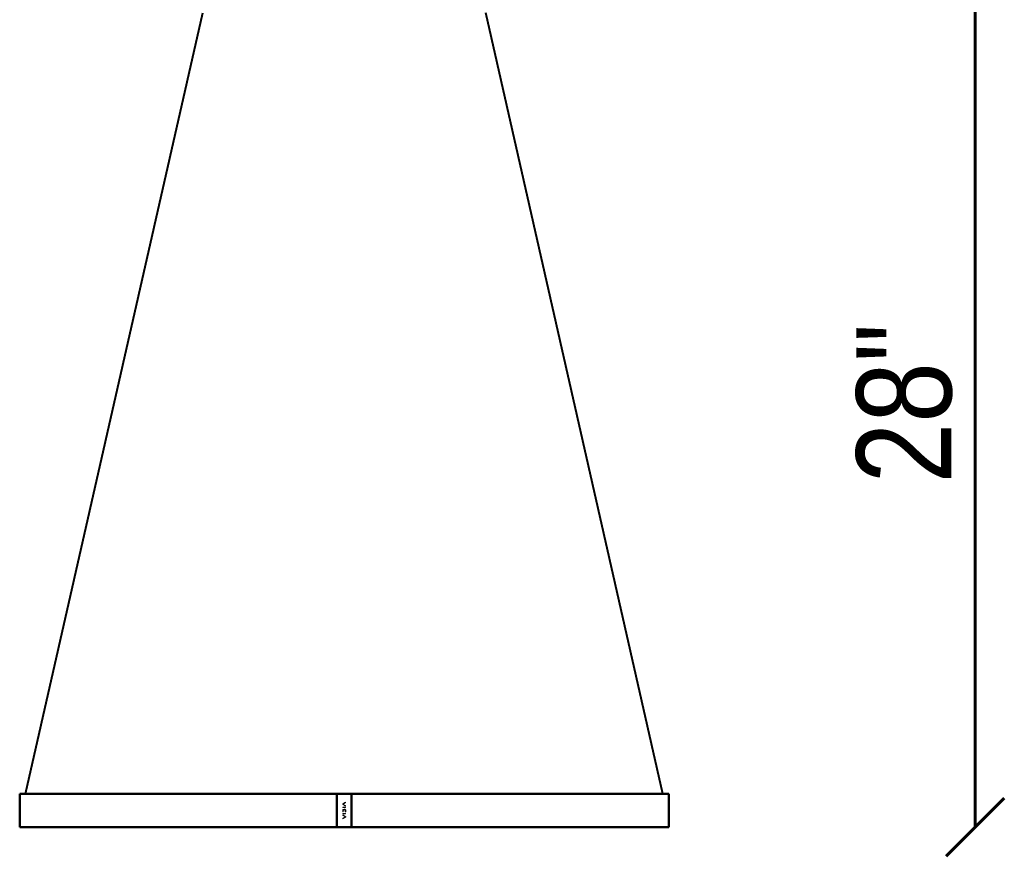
# Model space of a CAD drawing. Header units: millimetres. Extents: x -226 to 1346, y 86 to 3647.
# Tile 2 of 13: x 159 to 987, y 1553 to 2257. Entities that reach past the tile are written whole.
import ezdxf
from ezdxf.enums import TextEntityAlignment as Align

# ---------------------------------------------------------------- set-up
doc = ezdxf.new("R2010")
doc.units = ezdxf.units.MM
doc.layers.add('Default', color=7, linetype='Continuous')
doc.layers.add('DV3_Default', color=7, linetype='Continuous')
doc.styles.add('SEACAD_Arial_Narrow', font='ARIALN.TTF')
doc.dimstyles.new('Croquis_Usa', dxfattribs={"dimtxt": 80, "dimasz": 40, "dimexe": 40, "dimexo": 1200, "dimgap": 20, "dimtad": 1, "dimdec": 4, "dimlfac": 0.03937, "dimdsep": 46, "dimlunit": 5, "dimtxsty": 'SEACAD_Arial_Narrow', "dimblk1": '_SE_BACK_SLASH', "dimblk2": '_SE_BACK_SLASH', "dimsah": 1, "dimcen": 40, "dimse1": 1, "dimse2": 1, "dimadec": 0, "dimazin": 0, "dimtfac": 0.5, "dimtdec": 0, "dimtmove": 0, "dimatfit": 3, "dimfxl": 1, "dimfrac": 2, "dimarcsym": 0})

# ---------------------------------------------------------------- blocks, each defined once
blk = doc.blocks.new('SE2')
at = {"layer": 'DV3_Default', "color": 7, "linetype": 'Continuous', "lineweight": 40}
for p, q in [((163.83, 1605.71), (312.83, 2262.56)), ((699.83, 1605.71), (550.83, 2262.56))]:
    blk.add_line(p, q, dxfattribs=at)
at = {"layer": 'DV3_Default', "color": 7, "linetype": 'Continuous', "lineweight": 50}
for p, q in [((425.76, 1605.71), (158.83, 1605.71)), ((158.83, 1605.71), (158.83, 1577.71)), ((425.76, 1605.71), (437.89, 1605.71)), ((425.76, 1605.51), (425.76, 1577.91)), ((704.83, 1605.71), (437.89, 1605.71)), ((437.9, 1605.51), (437.9, 1577.91)), ((704.83, 1577.71), (704.83, 1605.71)), ((425.76, 1577.71), (158.83, 1577.71)), ((437.89, 1577.71), (425.76, 1577.71)), ((704.83, 1577.71), (437.89, 1577.71))]:
    blk.add_line(p, q, dxfattribs=at)
at = {"layer": 'DV3_Default', "color": 7, "linetype": 'Continuous', "lineweight": 9}
for p, q in [((430.55, 1597.3), (432.96, 1598.83)), ((432.96, 1598.83), (433.04, 1598.44)), ((430.54, 1591.63), (430.53, 1590.65)), ((430.53, 1590.65), (430.9, 1590.65)), ((430.55, 1597.06), (430.55, 1597.3)), ((433.04, 1595.47), (430.55, 1597.06)), ((430.59, 1594.53), (433.04, 1594.53)), ((430.59, 1594.18), (430.59, 1594.53)), ((433.04, 1594.18), (430.59, 1594.18)), ((430.9, 1590.65), (430.9, 1591.64)), ((433.04, 1598.44), (431.05, 1597.18)), ((431.05, 1597.18), (433.04, 1595.91)), ((431.81, 1591.99), (431.83, 1592.03)), ((432.73, 1591.81), (432.73, 1590.5)), ((432.73, 1590.5), (433.1, 1590.5)), ((433.04, 1595.91), (433.04, 1595.47)), ((433.04, 1594.53), (433.04, 1594.18)), ((433.1, 1590.5), (433.1, 1591.8)), ((430.58, 1588.1), (433.12, 1586.49)), ((430.59, 1587.66), (430.58, 1588.1)), ((430.59, 1589.33), (433.04, 1589.33)), ((430.59, 1588.99), (430.59, 1589.33)), ((433.04, 1588.99), (430.59, 1588.99)), ((432.7, 1586.32), (430.59, 1587.66)), ((430.59, 1584.97), (432.7, 1586.32)), ((430.66, 1584.59), (430.59, 1584.97)), ((433.12, 1586.15), (430.66, 1584.59)), ((433.04, 1589.33), (433.04, 1588.99)), ((433.12, 1586.49), (433.12, 1586.15))]:
    blk.add_line(p, q, dxfattribs=at)
at = {"layer": 'DV3_Default', "color": 7, "linetype": 'Continuous', "lineweight": 50}
for centre, major_axis, start_param, end_param in [((425.76, 1605.51), (0, -0.2), 3.141595, 4.712389), ((437.89, 1605.51), (0, 0.2), 4.712389, 6.283185), ((425.76, 1577.91), (0, -0.2), 4.712389, 6.283183), ((437.89, 1577.91), (0, 0.2), 3.141593, 4.712389)]:
    blk.add_ellipse(centre, major_axis=major_axis, ratio=0.047978, start_param=start_param, end_param=end_param, dxfattribs=at)
at = {"layer": 'DV3_Default', "color": 7, "linetype": 'Continuous', "lineweight": 9}
for points, knots in [([(431.73, 1592.54), (431.66, 1592.59), (431.59, 1592.63), (431.52, 1592.65), (431.44, 1592.67), (431.36, 1592.68), (431.28, 1592.68), (431.2, 1592.67), (431.13, 1592.66), (431.06, 1592.62), (431, 1592.6), (430.94, 1592.56), (430.89, 1592.51), (430.83, 1592.46), (430.77, 1592.4), (430.73, 1592.33), (430.66, 1592.22), (430.61, 1592.09), (430.58, 1591.97), (430.55, 1591.86), (430.54, 1591.75), (430.54, 1591.63)], [0, 0, 0, 0, 0.126993, 0.126993, 0.126993, 0.254682, 0.254682, 0.254682, 0.374888, 0.374888, 0.374888, 0.484951, 0.484951, 0.484951, 0.611176, 0.611176, 0.611176, 0.821315, 0.821315, 0.821315, 1, 1, 1, 1]), ([(430.9, 1591.64), (430.91, 1591.74), (430.92, 1591.83), (430.95, 1591.92), (430.97, 1591.99), (431, 1592.06), (431.04, 1592.13), (431.07, 1592.17), (431.1, 1592.21), (431.15, 1592.25), (431.17, 1592.27), (431.2, 1592.29), (431.23, 1592.3), (431.26, 1592.31), (431.29, 1592.32), (431.32, 1592.32), (431.37, 1592.32), (431.42, 1592.31), (431.46, 1592.3), (431.51, 1592.28), (431.56, 1592.25), (431.61, 1592.22), (431.68, 1592.17), (431.73, 1592.1), (431.78, 1592.03), (431.79, 1592.01), (431.8, 1592), (431.81, 1591.99)], [0, 0, 0, 0, 0.190722, 0.190722, 0.190722, 0.344739, 0.344739, 0.344739, 0.453057, 0.453057, 0.453057, 0.522112, 0.522112, 0.522112, 0.580798, 0.580798, 0.580798, 0.678682, 0.678682, 0.678682, 0.791071, 0.791071, 0.791071, 0.964826, 0.964826, 0.964826, 1, 1, 1, 1]), ([(433.1, 1591.8), (433.1, 1591.95), (433.07, 1592.11), (433.02, 1592.25), (432.98, 1592.36), (432.92, 1592.47), (432.85, 1592.57), (432.79, 1592.64), (432.73, 1592.7), (432.65, 1592.75), (432.59, 1592.79), (432.52, 1592.82), (432.45, 1592.84), (432.38, 1592.86), (432.31, 1592.86), (432.23, 1592.85), (432.17, 1592.84), (432.1, 1592.82), (432.04, 1592.8), (431.97, 1592.77), (431.91, 1592.72), (431.85, 1592.67), (431.8, 1592.63), (431.76, 1592.59), (431.73, 1592.54)], [0, 0, 0, 0, 0.214263, 0.214263, 0.214263, 0.386486, 0.386486, 0.386486, 0.511689, 0.511689, 0.511689, 0.614162, 0.614162, 0.614162, 0.717636, 0.717636, 0.717636, 0.808981, 0.808981, 0.808981, 0.919362, 0.919362, 0.919362, 1, 1, 1, 1]), ([(431.83, 1592.03), (431.87, 1592.12), (431.91, 1592.22), (431.97, 1592.3), (432, 1592.34), (432.03, 1592.38), (432.06, 1592.41), (432.09, 1592.43), (432.12, 1592.45), (432.15, 1592.46), (432.18, 1592.48), (432.22, 1592.48), (432.25, 1592.48), (432.28, 1592.49), (432.31, 1592.49), (432.34, 1592.48), (432.37, 1592.48), (432.4, 1592.47), (432.43, 1592.45), (432.46, 1592.44), (432.49, 1592.42), (432.51, 1592.39), (432.56, 1592.35), (432.59, 1592.3), (432.62, 1592.25), (432.67, 1592.16), (432.7, 1592.07), (432.72, 1591.98), (432.73, 1591.92), (432.73, 1591.87), (432.73, 1591.81)], [0, 0, 0, 0, 0.19485, 0.19485, 0.19485, 0.282998, 0.282998, 0.282998, 0.348927, 0.348927, 0.348927, 0.415379, 0.415379, 0.415379, 0.47288, 0.47288, 0.47288, 0.530835, 0.530835, 0.530835, 0.596375, 0.596375, 0.596375, 0.710255, 0.710255, 0.710255, 0.896136, 0.896136, 0.896136, 1, 1, 1, 1])]:
    blk.add_open_spline(points, degree=3, knots=knots, dxfattribs=at)
blk = doc.blocks.new('DMBLK24')
at = {"layer": 'Default', "color": 7, "linetype": 'Continuous', "lineweight": 60}
for p, q in [((987.13, 2315.06), (938.14, 2266.07)), ((962.64, 1577.71), (962.64, 2290.56)), ((987.13, 1602.2), (938.14, 1553.21))]:
    blk.add_line(p, q, dxfattribs=at)
at = {"layer": 'Default', "color": 7, "linetype": 'Continuous', "lineweight": 60, "style": 'SEACAD_Arial_Narrow'}
blk.add_text('28"', height=80, rotation=90, dxfattribs=at).set_placement((862.64, 1866.86), align=Align.TOP_LEFT)
blk = doc.blocks.new('_SE_BACK_SLASH')
at = {"color": 0}
for p, q in [((-0.5, 0.5), (0.5, -0.5)), ((0, 0), (-1, 0))]:
    blk.add_line(p, q, dxfattribs=at)

msp = doc.modelspace()

# ---------------------------------------------------------------- block references
at = {"layer": 'Default'}
msp.add_blockref('SE2', (0, 0), dxfattribs=at)

# ---------------------------------------------------------------- dimensions: what is measured, and where the dimension line sits
at = {"layer": 'Default', "color": 7, "linetype": 'Continuous', "lineweight": 60}
dim = msp.add_linear_dim(base=(962.63643, 2290.56015), p1=(571.36153, 1577.7066), p2=(496.82802, 2290.56015), angle=90, text='\\A1;28"\\l', dimstyle='Croquis_Usa', dxfattribs=at)
dim.commit()
dim.dimension.update_dxf_attribs({"geometry": 'DMBLK24', "text_midpoint": (962.63643, 1934.13338), "dimtype": 160})

doc.saveas('drawing.dxf')
